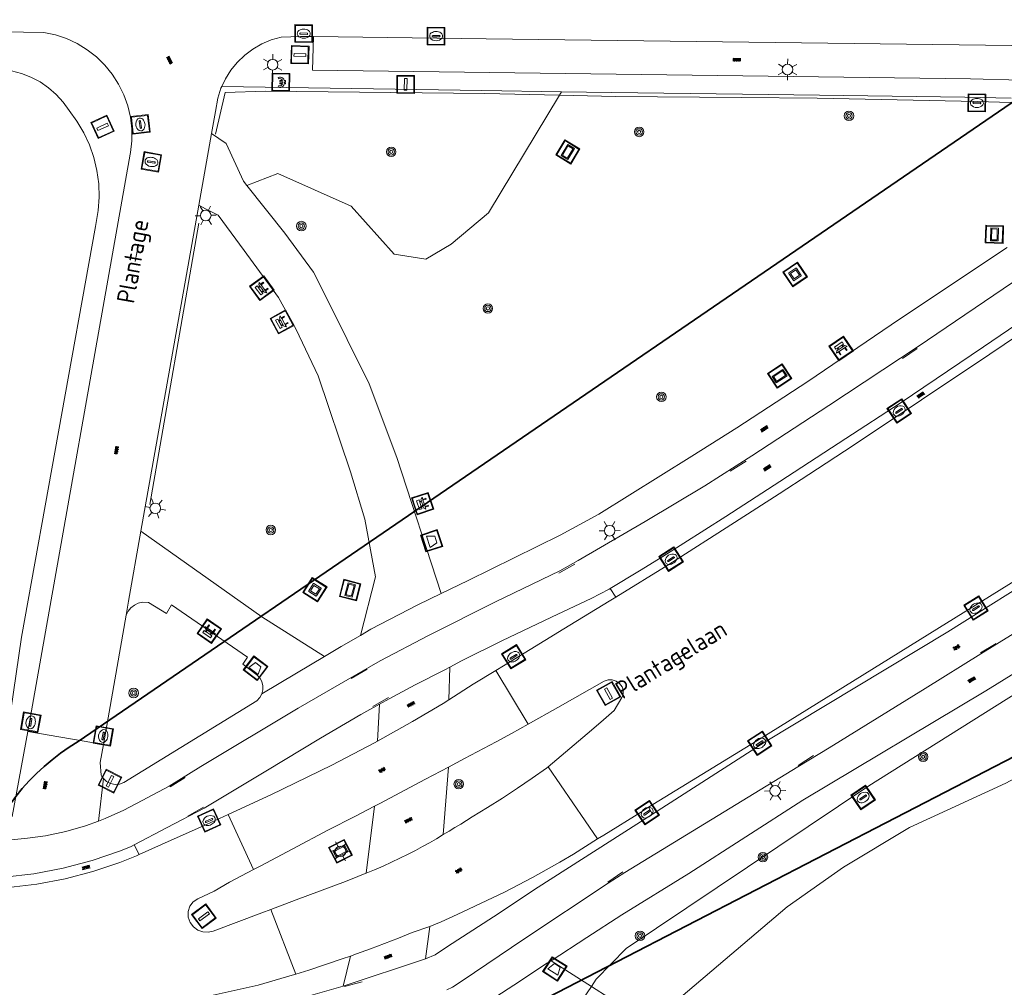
# Model space of a CAD drawing. Header units: metres. Extents: x 94284 to 94615, y 463170 to 463475.
# Tile 7 of 14: x 94439 to 94495, y 463336 to 463391. Entities that reach past the tile are written whole.
import ezdxf
from ezdxf.enums import TextEntityAlignment as Align

# ---------------------------------------------------------------- set-up
doc = ezdxf.new("R2010")
doc.units = ezdxf.units.M
doc.layers.get('0').update_dxf_attribs({"linetype": 'CONTINUOUS'})
for name, color, linetype, lineweight, transparency in [('B-WE-GK-BESCHOEIING-G', 251, 'CONTINUOUS', 13, 0.5), ('B-WE-GR-BEPLANTING_CULTUUR-G', 251, 'CONTINUOUS', 13, 0.5), ('B-WE-GR-BOOM-S', 251, 'CONTINUOUS', 13, 0.5), ('B-WE-IE-MEUBILAIR_WEGMEUBILAIR_AFVALBAK-S', 251, 'CONTINUOUS', 13, 0.5), ('B-WE-IE-MEUBILAIR_WEGMEUBILAIR_BANK-S', 251, 'CONTINUOUS', 13, 0.5), ('B-WE-IE-MEUBILAIR_WEGMEUBILAIR_KUNSTWERK-G', 251, 'CONTINUOUS', 13, 0.5), ('B-WE-IE-TERREINAFSCHEIDING_KUNSTMATIG_HEKWERK-G', 251, 'CONTINUOUS', 13, 0.5), ('B-WE-KL-ET_LS_BETAALAUTOMAAT-S', 251, 'CONTINUOUS', 13, 0.5), ('B-WE-KL-ET_LS_SR_BORD-S', 251, 'CONTINUOUS', 13, 0.6), ('B-WE-KL-OPLAADPAAL-S', 251, 'CONTINUOUS', 13, 0.6), ('B-WE-KL-WATER_BRANDLEIDING_PUT-S', 251, 'CONTINUOUS', 13, 0.6), ('B-WE-KL-WATER_PUT-S', 251, 'CONTINUOUS', 13, 0.6), ('B-WE-OG-TOPOGRAFIE_STRAATNAAM-T18', 251, 'CONTINUOUS', 13, 0.6), ('B-WE-RI-GWA_KOLK_STRAATKOLK-S', 251, 'CONTINUOUS', 13, 0.6), ('B-WE-RI-GWA_RIOOLPUT_INSPECTIEPUT-S', 251, 'CONTINUOUS', 13, 0.6), ('B-WE-RI-HWA_GOOT_LIJNGOOT-G', 251, 'CONTINUOUS', 13, 0.6), ('B-WE-VH-VERHARDING-GV', 251, 'CONTINUOUS', 13, 0.6), ('B-WE-VW-INFORMATIEBORD-S', 251, 'CONTINUOUS', 13, 0.6), ('B-WE-VW-OV_DRAAGCONSTRUCTIE-S', 251, 'CONTINUOUS', 13, 0.6)]:
    doc.layers.add(name, color=color, linetype=linetype, lineweight=lineweight, transparency=transparency)
doc.layers.add('B-WE-KL-ET_LS_OV_LICHTMAST-S', color=190, linetype='CONTINUOUS', lineweight=13)
doc.layers.add('N-OI-KG-GRENS_WERK-G', color=30, linetype='ZZ-WERKGRENS-SO', lineweight=35)
doc.layers.add('S_GBKN_SYMBOOL_GV_GROOT_0', color=7, linetype='CONTINUOUS')
doc.layers.add('S_GBKN_SYMBOOL_OV_GROOT_0', color=7, linetype='CONTINUOUS')
doc.styles.get("Standard").update_dxf_attribs({"font": 'isocp.shx'})
doc.linetypes.add('ZZ-WERKGRENS-SO', pattern='A,2,-3,[137,NLCS.SHX,S=0.05,R=0,X=-0.55,Y=-0.675],-3,2', length=10)

# ---------------------------------------------------------------- blocks, each defined once
blk = doc.blocks.new('Q_AFVALBAK')
for points in [[(-0.5, 0.5), (0.5, 0.5), (0.5, -0.5), (-0.5, -0.5)], [(-0.336, 0.197), (0.331, 0.197), (0.19, -0.251), (-0.196, -0.251)]]:
    blk.add_lwpolyline(points, close=True)
blk.add_lwpolyline([(-0.442, 0.464), (0.438, 0.464, -0.414214), (0.459, 0.442), (0.459, -0.437, -0.414214), (0.438, -0.459), (-0.442, -0.459, -0.414214), (-0.463, -0.437), (-0.463, 0.442), (-0.463, 0.444), (-0.463, 0.446), (-0.463, 0.448), (-0.462, 0.45), (-0.461, 0.451), (-0.46, 0.453), (-0.459, 0.455), (-0.458, 0.456), (-0.457, 0.457), (-0.456, 0.459), (-0.454, 0.46), (-0.453, 0.461), (-0.451, 0.462), (-0.449, 0.462), (-0.447, 0.463), (-0.446, 0.463), (-0.444, 0.464), (-0.442, 0.464)], format="xyb")
blk = doc.blocks.new('Q_STRAATNAAMBORD')
for points in [[(-0.5, 0.5), (0.5, 0.5), (0.5, -0.5), (-0.5, -0.5)], [(-0.369, 0.22), (0.358, 0.22), (0.358, -0.214), (-0.369, -0.214)]]:
    blk.add_lwpolyline(points, close=True)
for points in [[(-0.442, 0.464), (0.438, 0.464, -0.414214), (0.459, 0.442), (0.459, -0.437, -0.414214), (0.438, -0.459), (-0.442, -0.459, -0.414214), (-0.463, -0.437), (-0.463, 0.442), (-0.463, 0.444), (-0.463, 0.446), (-0.463, 0.448), (-0.462, 0.45), (-0.461, 0.451), (-0.46, 0.453), (-0.459, 0.455), (-0.458, 0.456), (-0.457, 0.457), (-0.456, 0.459), (-0.454, 0.46), (-0.453, 0.461), (-0.451, 0.462), (-0.449, 0.462), (-0.447, 0.463), (-0.446, 0.463), (-0.444, 0.464), (-0.442, 0.464)], [(-0.287, 0.16), (0.281, 0.16, -0.414214), (0.303, 0.139), (0.303, -0.134, -0.414214), (0.281, -0.156), (-0.287, -0.156, -0.414214), (-0.308, -0.134), (-0.308, 0.139), (-0.308, 0.14), (-0.308, 0.142), (-0.307, 0.144), (-0.307, 0.146), (-0.306, 0.148), (-0.305, 0.149), (-0.304, 0.151), (-0.303, 0.152), (-0.302, 0.154), (-0.3, 0.155), (-0.299, 0.156), (-0.297, 0.157), (-0.296, 0.158), (-0.294, 0.159), (-0.292, 0.159), (-0.29, 0.16), (-0.288, 0.16), (-0.287, 0.16)]]:
    blk.add_lwpolyline(points, format="xyb")
blk = doc.blocks.new('Q_INFORMATIEBORD')
for points in [[(-0.5, 0.5), (0.5, 0.5), (0.5, -0.5), (-0.5, -0.5)], [(-0.369, 0.22), (0.358, 0.22), (0.358, -0.214), (-0.369, -0.214)]]:
    blk.add_lwpolyline(points, close=True)
for points in [[(-0.442, 0.464), (0.438, 0.464, -0.414214), (0.459, 0.442), (0.459, -0.437, -0.414214), (0.438, -0.459), (-0.442, -0.459, -0.414214), (-0.463, -0.437), (-0.463, 0.442), (-0.463, 0.444), (-0.463, 0.446), (-0.463, 0.448), (-0.462, 0.45), (-0.461, 0.451), (-0.46, 0.453), (-0.459, 0.455), (-0.458, 0.456), (-0.457, 0.457), (-0.456, 0.459), (-0.454, 0.46), (-0.453, 0.461), (-0.451, 0.462), (-0.449, 0.462), (-0.447, 0.463), (-0.446, 0.463), (-0.444, 0.464), (-0.442, 0.464)], [(-0.287, 0.16), (0.281, 0.16, -0.414214), (0.303, 0.139), (0.303, -0.134, -0.414214), (0.281, -0.156), (-0.287, -0.156, -0.414214), (-0.308, -0.134), (-0.308, 0.139), (-0.308, 0.14), (-0.308, 0.142), (-0.307, 0.144), (-0.307, 0.146), (-0.306, 0.148), (-0.305, 0.149), (-0.304, 0.151), (-0.303, 0.152), (-0.302, 0.154), (-0.3, 0.155), (-0.299, 0.156), (-0.297, 0.157), (-0.296, 0.158), (-0.294, 0.159), (-0.292, 0.159), (-0.29, 0.16), (-0.288, 0.16), (-0.287, 0.16)]]:
    blk.add_lwpolyline(points, format="xyb")
blk = doc.blocks.new('Q_OPLAADPAAL')
for points in [[(-0.5, 0.5), (0.5, 0.5), (0.5, -0.5), (-0.5, -0.5)], [(-0.08, 0.333), (0.071, 0.333), (0.071, -0.329), (-0.08, -0.329)]]:
    blk.add_lwpolyline(points, close=True)
blk.add_lwpolyline([(-0.442, 0.464), (0.438, 0.464, -0.414214), (0.459, 0.442), (0.459, -0.437, -0.414214), (0.438, -0.459), (-0.442, -0.459, -0.414214), (-0.463, -0.437), (-0.463, 0.442), (-0.463, 0.444), (-0.463, 0.446), (-0.463, 0.448), (-0.462, 0.45), (-0.461, 0.451), (-0.46, 0.453), (-0.459, 0.455), (-0.458, 0.456), (-0.457, 0.457), (-0.456, 0.459), (-0.454, 0.46), (-0.453, 0.461), (-0.451, 0.462), (-0.449, 0.462), (-0.447, 0.463), (-0.446, 0.463), (-0.444, 0.464), (-0.442, 0.464)], format="xyb")
blk = doc.blocks.new('Q_LICHTMAST')
for points in [[(0, 0.3), (0, 0.6)], [(-0.26, 0.15), (-0.52, 0.3)], [(0.26, 0.15), (0.52, 0.3)], [(-0.26, -0.15), (-0.52, -0.3)], [(0, -0.3), (0, -0.6)], [(0.26, -0.15), (0.52, -0.3)]]:
    blk.add_lwpolyline(points)
blk.add_circle((0, 0), 0.3)
blk = doc.blocks.new('Q_VERKEERSBORDPAAL')
for points in [[(-0.5, 0.5), (0.5, 0.5), (0.5, -0.5), (-0.5, -0.5)], [(-0.08, 0.333), (0.071, 0.333), (0.071, -0.329), (-0.08, -0.329)]]:
    blk.add_lwpolyline(points, close=True)
blk.add_lwpolyline([(-0.442, 0.464), (0.438, 0.464, -0.414214), (0.459, 0.442), (0.459, -0.437, -0.414214), (0.438, -0.459), (-0.442, -0.459, -0.414214), (-0.463, -0.437), (-0.463, 0.442), (-0.463, 0.444), (-0.463, 0.446), (-0.463, 0.448), (-0.462, 0.45), (-0.461, 0.451), (-0.46, 0.453), (-0.459, 0.455), (-0.458, 0.456), (-0.457, 0.457), (-0.456, 0.459), (-0.454, 0.46), (-0.453, 0.461), (-0.451, 0.462), (-0.449, 0.462), (-0.447, 0.463), (-0.446, 0.463), (-0.444, 0.464), (-0.442, 0.464)], format="xyb")
blk = doc.blocks.new('Q_KOLK')
blk.add_lwpolyline([(-0.5, 0.5), (0.5, 0.5), (0.5, -0.5), (-0.5, -0.5)], close=True)
for points in [[(-0.442, 0.464), (0.438, 0.464, -0.414214), (0.459, 0.442), (0.459, -0.437, -0.414214), (0.438, -0.459), (-0.442, -0.459, -0.414214), (-0.463, -0.437), (-0.463, 0.442, -0.414214), (-0.442, 0.464)], [(-0.345, 0.105, 0.380426), (-0.276, -0.18)], [(-0.008, 0.266, 0.240218), (-0.345, 0.105)], [(-0.194, 0.045, 0.853344), (-0.194, -0.032)], [(0.331, 0.111, 0.240191), (-0.008, 0.266)], [(0.185, -0.032, 0.849746), (0.185, 0.045)], [(0.267, -0.176, 0.380426), (0.331, 0.111)], [(-0.276, -0.18, 0.148452), (0.012, -0.257)], [(0.012, -0.257, 0.131742), (0.267, -0.176)]]:
    blk.add_lwpolyline(points, format="xyb")
for points in [[(-0.194, 0.045), (0.185, 0.045)], [(0.185, -0.032), (-0.194, -0.032)]]:
    blk.add_lwpolyline(points)
blk = doc.blocks.new('Q_INSPECTIE_OF_RIOOLPUT')
blk.add_lwpolyline([(-0.5, 0.5), (0.5, 0.5), (0.5, -0.5), (-0.5, -0.5)], close=True)
for points in [[(-0.442, 0.464), (0.438, 0.464, -0.414214), (0.459, 0.442), (0.459, -0.437, -0.414214), (0.438, -0.459), (-0.442, -0.459, -0.414214), (-0.463, -0.437), (-0.463, 0.442), (-0.463, 0.444), (-0.463, 0.446), (-0.463, 0.448), (-0.462, 0.45), (-0.461, 0.451), (-0.46, 0.453), (-0.459, 0.455), (-0.458, 0.456), (-0.457, 0.457), (-0.456, 0.459), (-0.454, 0.46), (-0.453, 0.461), (-0.451, 0.462), (-0.449, 0.462), (-0.447, 0.463), (-0.446, 0.463), (-0.444, 0.464), (-0.442, 0.464)], [(-0.345, 0.105, 0.380426), (-0.276, -0.18)], [(-0.008, 0.266, 0.240218), (-0.345, 0.105)], [(-0.194, 0.045, 0.853344), (-0.194, -0.032)], [(0.331, 0.111, 0.240191), (-0.008, 0.266)], [(0.185, -0.032, 0.849746), (0.185, 0.045)], [(0.267, -0.176, 0.380426), (0.331, 0.111)], [(-0.276, -0.18, 0.148452), (0.012, -0.257)], [(0.012, -0.257, 0.131742), (0.267, -0.176)]]:
    blk.add_lwpolyline(points, format="xyb")
for points in [[(-0.194, 0.045), (0.185, 0.045)], [(0.185, -0.032), (-0.194, -0.032)]]:
    blk.add_lwpolyline(points)
blk = doc.blocks.new('Q_WATERLEIDINGPUT')
blk.add_lwpolyline([(-0.5, 0.5), (0.5, 0.5), (0.5, -0.5), (-0.5, -0.5)], close=True)
for points in [[(-0.442, 0.464), (0.438, 0.464, -0.414214), (0.459, 0.442), (0.459, -0.437, -0.414214), (0.438, -0.459), (-0.442, -0.459, -0.414214), (-0.463, -0.437), (-0.463, 0.442), (-0.463, 0.444), (-0.463, 0.446), (-0.463, 0.448), (-0.462, 0.45), (-0.461, 0.451), (-0.46, 0.453), (-0.459, 0.455), (-0.458, 0.456), (-0.457, 0.457), (-0.456, 0.459), (-0.454, 0.46), (-0.453, 0.461), (-0.451, 0.462), (-0.449, 0.462), (-0.447, 0.463), (-0.446, 0.463), (-0.444, 0.464), (-0.442, 0.464)], [(-0.345, 0.105, 0.380426), (-0.276, -0.18)], [(-0.008, 0.266, 0.240218), (-0.345, 0.105)], [(-0.194, 0.045, 0.853344), (-0.194, -0.032)], [(0.331, 0.111, 0.240191), (-0.008, 0.266)], [(0.185, -0.032, 0.849746), (0.185, 0.045)], [(0.267, -0.176, 0.380426), (0.331, 0.111)], [(-0.276, -0.18, 0.148452), (0.012, -0.257)], [(0.012, -0.257, 0.131742), (0.267, -0.176)]]:
    blk.add_lwpolyline(points, format="xyb")
for points in [[(-0.194, 0.045), (0.185, 0.045)], [(0.185, -0.032), (-0.194, -0.032)]]:
    blk.add_lwpolyline(points)
blk = doc.blocks.new('Q_BRANDKRAAN')
blk.add_lwpolyline([(-0.5, 0.5), (0.5, 0.5), (0.5, -0.5), (-0.5, -0.5)], close=True)
for points in [[(-0.442, 0.464), (0.438, 0.464, -0.414214), (0.459, 0.442), (0.459, -0.437, -0.414214), (0.438, -0.459), (-0.442, -0.459, -0.414214), (-0.463, -0.437), (-0.463, 0.442), (-0.463, 0.444), (-0.463, 0.446), (-0.463, 0.448), (-0.462, 0.45), (-0.461, 0.451), (-0.46, 0.453), (-0.459, 0.455), (-0.458, 0.456), (-0.457, 0.457), (-0.456, 0.459), (-0.454, 0.46), (-0.453, 0.461), (-0.451, 0.462), (-0.449, 0.462), (-0.447, 0.463), (-0.446, 0.463), (-0.444, 0.464), (-0.442, 0.464)], [(-0.345, 0.105, 0.380426), (-0.276, -0.18)], [(-0.008, 0.266, 0.240218), (-0.345, 0.105)], [(-0.194, 0.045, 0.853344), (-0.194, -0.032)], [(0.331, 0.111, 0.240191), (-0.008, 0.266)], [(0.185, -0.032, 0.849746), (0.185, 0.045)], [(0.267, -0.176, 0.380426), (0.331, 0.111)], [(-0.276, -0.18, 0.148452), (0.012, -0.257)], [(0.012, -0.257, 0.131742), (0.267, -0.176)]]:
    blk.add_lwpolyline(points, format="xyb")
for points in [[(-0.194, 0.045), (0.185, 0.045)], [(0.185, -0.032), (-0.194, -0.032)]]:
    blk.add_lwpolyline(points)
blk = doc.blocks.new('Q_BANK')
blk.add_lwpolyline([(-0.5, 0.5), (0.5, 0.5), (0.5, -0.5), (-0.5, -0.5)], close=True)
blk.add_lwpolyline([(-0.442, 0.464), (0.438, 0.464, -0.414214), (0.459, 0.442), (0.459, -0.437, -0.414214), (0.438, -0.459), (-0.442, -0.459, -0.414214), (-0.463, -0.437), (-0.463, 0.442), (-0.463, 0.444), (-0.463, 0.446), (-0.463, 0.448), (-0.462, 0.45), (-0.461, 0.451), (-0.46, 0.453), (-0.459, 0.455), (-0.458, 0.456), (-0.457, 0.457), (-0.456, 0.459), (-0.454, 0.46), (-0.453, 0.461), (-0.451, 0.462), (-0.449, 0.462), (-0.447, 0.463), (-0.446, 0.463), (-0.444, 0.464), (-0.442, 0.464)], format="xyb")
for points in [[(-0.267, 0.022), (-0.366, -0.078)], [(-0.18, 0.132), (-0.267, 0.132), (-0.267, 0.276)], [(-0.267, 0.276), (0.258, 0.276), (0.258, 0.132), (0.173, 0.132)], [(-0.18, 0.022), (-0.267, 0.022)], [(-0.267, 0.022), (-0.18, 0.022)], [(-0.18, 0.022), (-0.18, 0.132)], [(-0.18, 0.132), (-0.144, 0.132)], [(-0.144, 0.132), (-0.144, 0.022)], [(0.131, 0.132), (-0.144, 0.132)], [(0.131, 0.022), (-0.144, 0.022)], [(-0.144, 0.022), (0.131, 0.022)], [(0.131, 0.022), (-0.144, 0.022)], [(-0.144, 0.022), (0.131, 0.022)], [(-0.144, 0.022), (0.131, 0.022)], [(0.131, 0.022), (0.131, 0.132)], [(0.131, 0.132), (0.173, 0.132)], [(0.173, 0.132), (0.173, 0.022)], [(0.173, 0.022), (0.255, 0.022)], [(0.173, 0.022), (0.255, 0.022)], [(0.255, 0.022), (0.357, -0.078)], [(-0.236, -0.078), (-0.366, -0.078)], [(-0.192, -0.078), (-0.192, -0.27), (-0.236, -0.27), (-0.236, -0.078)], [(-0.236, -0.078), (-0.192, -0.078)], [(0.183, -0.078), (-0.192, -0.078)], [(0.226, -0.078), (0.226, -0.268), (0.183, -0.268), (0.183, -0.078)], [(0.183, -0.078), (0.226, -0.078)], [(0.357, -0.078), (0.226, -0.078)]]:
    blk.add_lwpolyline(points)
blk = doc.blocks.new('Q_KUNSTOBJECT')
for points in [[(-0.5, 0.5), (0.5, 0.5), (0.5, -0.5), (-0.5, -0.5)], [(-0.184, 0.184), (0.177, 0.184), (0.177, -0.178), (-0.184, -0.178)]]:
    blk.add_lwpolyline(points, close=True)
for points in [[(-0.442, 0.464), (0.438, 0.464, -0.414214), (0.459, 0.442), (0.459, -0.437, -0.414214), (0.438, -0.459), (-0.442, -0.459, -0.414214), (-0.463, -0.437), (-0.463, 0.442), (-0.463, 0.444), (-0.463, 0.446), (-0.463, 0.448), (-0.462, 0.45), (-0.461, 0.451), (-0.46, 0.453), (-0.459, 0.455), (-0.458, 0.456), (-0.457, 0.457), (-0.456, 0.459), (-0.454, 0.46), (-0.453, 0.461), (-0.451, 0.462), (-0.449, 0.462), (-0.447, 0.463), (-0.446, 0.463), (-0.444, 0.464), (-0.442, 0.464)], [(-0.245, 0.267), (0.236, 0.267, -0.414214), (0.257, 0.245), (0.257, -0.239, -0.414214), (0.236, -0.261), (-0.245, -0.261, -0.414214), (-0.266, -0.239), (-0.266, 0.245, -0.414214), (-0.245, 0.267)]]:
    blk.add_lwpolyline(points, format="xyb")
blk = doc.blocks.new('Q_BETAALAUTOMAAT')
blk.add_lwpolyline([(-0.5, 0.5), (0.5, 0.5), (0.5, -0.5), (-0.5, -0.5)], close=True)
for points in [[(-0.442, 0.464), (0.438, 0.464, -0.414214), (0.459, 0.442), (0.459, -0.437, -0.414214), (0.438, -0.459), (-0.442, -0.459, -0.414214), (-0.463, -0.437), (-0.463, 0.442), (-0.463, 0.444), (-0.463, 0.446), (-0.463, 0.448), (-0.462, 0.45), (-0.461, 0.451), (-0.46, 0.453), (-0.459, 0.455), (-0.458, 0.456), (-0.457, 0.457), (-0.456, 0.459), (-0.454, 0.46), (-0.453, 0.461), (-0.451, 0.462), (-0.449, 0.462), (-0.447, 0.463), (-0.446, 0.463), (-0.444, 0.464), (-0.442, 0.464)], [(-0.203, 0.032, 0.050902), (-0.201, -0.03)], [(-0.002, 0.295, 0.299915), (-0.19, 0.099)], [(-0.112, 0.032, 0.069027), (-0.112, -0.03)], [(0.002, 0.2, 0.158079), (-0.093, 0.099)], [(0.146, 0.286, 0.138529), (-0.002, 0.295)], [(0.137, 0.201, 0.200552), (0.002, 0.2)], [(-0.185, -0.097, 0.345501), (0.016, -0.284)], [(-0.091, -0.097, 0.158478), (0.007, -0.196)], [(0.007, -0.196, 0.260272), (0.133, -0.183)], [(0.016, -0.284, 0.17253), (0.151, -0.265)]]:
    blk.add_lwpolyline(points, format="xyb")
for points in [[(-0.203, 0.032), (-0.268, 0.032), (-0.268, 0.099)], [(-0.268, 0.099), (-0.19, 0.099)], [(0.057, 0.032), (-0.112, 0.032)], [(-0.093, 0.099), (0.057, 0.099)], [(0.057, 0.099), (0.057, 0.032)], [(0.146, 0.286), (0.137, 0.201)], [(-0.185, -0.097), (-0.268, -0.097), (-0.268, -0.03)], [(-0.268, -0.03), (-0.201, -0.03)], [(-0.112, -0.03), (0.057, -0.03)], [(0.057, -0.097), (-0.091, -0.097)], [(0.057, -0.03), (0.057, -0.097)], [(0.133, -0.183), (0.151, -0.265)]]:
    blk.add_lwpolyline(points)
blk = doc.blocks.new('Q_BOOM')
for radius in [0.27, 0.18, 0.09]:
    blk.add_circle((0, 0), radius)
blk = doc.blocks.new('S_GBKN_SYMBOOL_OV_GROOT')
for points in [[(-0.21875, 0.0625), (0.21875, 0.0625)], [(-0.21875, 0), (0.21875, 0)], [(-0.1875, 0.0625), (-0.1875, 0)], [(-0.125, 0.09375), (-0.125, 0.0625)], [(-0.125, 0), (-0.125, -0.0625)], [(-0.0625, 0.0625), (-0.0625, 0)], [(0, 0.09375), (0, 0.0625)], [(0, 0), (0, -0.0625)], [(0.0625, 0.0625), (0.0625, 0)], [(0.125, 0.09375), (0.125, 0.0625)], [(0.125, 0), (0.125, -0.0625)], [(0.1875, 0.0625), (0.1875, 0)], [(-0.21875, -0.0625), (0.21875, -0.0625)], [(-0.1875, -0.0625), (-0.1875, -0.09375)], [(-0.0625, -0.0625), (-0.0625, -0.09375)], [(0.0625, -0.0625), (0.0625, -0.09375)], [(0.1875, -0.0625), (0.1875, -0.09375)]]:
    blk.add_lwpolyline(points)
blk = doc.blocks.new('S_GBKN_SYMBOOL_GV_GROOT')
for points in [[(-0.1875, 0.03125), (-0.09375, 0.09375)], [(-0.1875, -0.0625), (0.0625, 0.09375)], [(-0.1875, 0.09375), (0.125, -0.09375)], [(-0.1875, 0), (-0.03125, -0.09375)], [(-0.125, -0.09375), (0.1875, 0.09375)], [(-0.0625, 0.09375), (0.1875, -0.0625)], [(0.03125, -0.09375), (0.1875, 0)], [(0.09375, 0.09375), (0.1875, 0.03125)]]:
    blk.add_lwpolyline(points)

msp = doc.modelspace()

# ---------------------------------------------------------------- linework, layer by layer
at = {"layer": 'B-WE-GK-BESCHOEIING-G'}
msp.add_lwpolyline([(94474.88, 463333.87), (94482.64, 463340.47), (94485.83, 463342.72), (94489.55, 463344.96), (94495.01, 463347.46), (94500, 463350.14)], dxfattribs=at)
at = {"layer": 'B-WE-GR-BEPLANTING_CULTUUR-G'}
for p, q in [((94469.772, 463386.371), (94469.889, 463386.565)), ((94469.289, 463337.429), (94471.57, 463335.977)), ((94471.57, 463335.977), (94474.88, 463333.87))]:
    msp.add_line(p, q, dxfattribs=at)
for points in [[(94452.099, 463381.259), (94453.837, 463381.95), (94457.981, 463380.092), (94460.414, 463377.379), (94462.215, 463377.103), (94463.636, 463377.939), (94465.748, 463379.719), (94469.772, 463386.371)], [(94552.435, 463379.78), (94547.293, 463379.143), (94544.887, 463378.681), (94543.142, 463378.24), (94541.598, 463377.759), (94534.679, 463374.871), (94529.825, 463372.966), (94526.687, 463371.491), (94524.579, 463370.317), (94510.191, 463361.738), (94487.256, 463347.323), (94473.545, 463338.117), (94471.842, 463336.379), (94471.57, 463335.977)], [(94471.57, 463335.977), (94470.641, 463334.596)]]:
    msp.add_lwpolyline(points, dxfattribs=at)
at = {"layer": 'B-WE-IE-TERREINAFSCHEIDING_KUNSTMATIG_HEKWERK-G'}
msp.add_line((94449.373, 463379.123), (94446.612, 463363.221), dxfattribs=at)
for points in [[(94469.772, 463386.371), (94465.546, 463386.473), (94453.155, 463386.604), (94450.86, 463386.53), (94450.316, 463384.161)], [(94484.338, 463386.197), (94480.064, 463386.24), (94472.932, 463386.295), (94469.772, 463386.371)], [(94495.295, 463385.948), (94493.382, 463386.018), (94484.338, 463386.197)]]:
    msp.add_lwpolyline(points, dxfattribs=at)
at = {"layer": 'B-WE-OG-TOPOGRAFIE_STRAATNAAM-T18'}
for p, q in [((94445.783, 463376.96), (94445.957, 463377.945)), ((94476.155, 463354.339), (94477.006, 463354.864))]:
    msp.add_line(p, q, dxfattribs=at)
at = {"layer": 'B-WE-RI-HWA_GOOT_LIJNGOOT-G'}
for p, q in [((94489.155, 463371.483), (94489.998, 463372.044)), ((94479.424, 463365.118), (94480.314, 463365.677)), ((94470.627, 463359.851), (94469.736, 463359.35)), ((94493.575, 463354.843), (94494.455, 463355.374)), ((94457.995, 463353.394), (94458.896, 463353.915)), ((94459.206, 463351.806), (94460.107, 463352.307)), ((94483.262, 463348.474), (94484.139, 463349.023)), ((94448.613, 463347.792), (94447.748, 463347.252)), ((94448.753, 463345.61), (94449.637, 463346.12)), ((94472.502, 463341.874), (94473.341, 463342.445)), ((94457.616, 463335.976), (94458.604, 463336.232))]:
    msp.add_line(p, q, dxfattribs=at)
at = {"layer": 'B-WE-VH-VERHARDING-GV'}
for p, q in [((94449.75, 463382.276), (94450.09, 463384.196)), ((94445.491, 463383.031), (94439.7, 463350.395)), ((94449.371, 463380.141), (94449.75, 463382.276)), ((94449.371, 463380.141), (94446.102, 463361.71)), ((94472.95, 463357.991), (94472.63, 463358.474)), ((94445.271, 463356.972), (94443.979, 463349.646)), ((94463.51, 463352.172), (94463.561, 463354.029)), ((94466.174, 463353.838), (94467.994, 463350.812)), ((94459.6, 463351.939), (94459.482, 463349.842)), ((94439.7, 463350.395), (94443.979, 463349.646)), ((94463.199, 463344.556), (94463.486, 463348.381)), ((94469.119, 463348.389), (94471.921, 463344.311)), ((94443.977, 463347.732), (94443.695, 463345.327)), ((94459.3, 463346.158), (94458.832, 463342.371)), ((94452.46, 463342.58), (94451.032, 463345.702)), ((94475.025, 463345.714), (94474.804, 463346.109)), ((94446.01, 463343.425), (94445.713, 463343.973)), ((94454.864, 463336.67), (94453.442, 463340.328)), ((94462.201, 463337.526), (94462.439, 463339.355)), ((94457.943, 463337.687), (94457.535, 463335.984)), ((94457.535, 463335.984), (94462.201, 463337.526))]:
    msp.add_line(p, q, dxfattribs=at)
for points in [[(94433.69, 463390.026), (94440.62, 463389.922), (94441.269, 463389.782), (94441.899, 463389.57), (94442.501, 463389.288), (94443.067, 463388.94), (94443.59, 463388.531), (94444.063, 463388.065), (94444.481, 463387.549), (94444.839, 463386.989), (94445.13, 463386.392), (94445.353, 463385.766), (94445.504, 463385.119), (94445.581, 463384.459), (94445.582, 463383.795), (94445.509, 463383.135), (94445.491, 463383.031)], [(94450.671, 463386.851), (94450.876, 463387.285), (94451.185, 463387.776), (94451.552, 463388.226), (94451.971, 463388.629), (94452.436, 463388.977), (94452.94, 463389.266), (94453.475, 463389.491), (94454.034, 463389.65), (94455.124, 463389.694), (94455.866, 463389.684)], [(94503.795, 463389.026), (94503.721, 463387.054), (94498.773, 463387.15), (94493.005, 463387.287), (94455.804, 463387.788), (94455.866, 463389.684)], [(94455.866, 463389.684), (94465.618, 463389.557), (94499.796, 463389.116), (94503.392, 463389.039), (94503.795, 463389.026)], [(94437.543, 463345.13), (94438.603, 463350.549), (94439.343, 463355.72), (94443.528, 463378.944), (94443.692, 463379.852), (94443.742, 463380.607), (94443.717, 463381.363), (94443.616, 463382.112), (94443.44, 463382.848), (94443.191, 463383.562), (94442.872, 463384.248), (94442.486, 463384.899), (94442.037, 463385.507), (94441.698, 463385.977), (94441.308, 463386.405), (94440.872, 463386.786), (94440.396, 463387.115), (94439.885, 463387.388), (94439.347, 463387.601), (94438.788, 463387.752), (94438.215, 463387.838)], [(94450.671, 463386.851), (94450.628, 463386.759), (94450.447, 463386.207), (94450.312, 463385.447), (94450.09, 463384.196)], [(94469.889, 463386.565), (94465.373, 463386.632), (94450.671, 463386.851)], [(94495.302, 463386.205), (94492.69, 463386.262), (94484.465, 463386.373), (94480.112, 463386.42), (94472.709, 463386.523), (94469.889, 463386.565)], [(94450.09, 463384.196), (94450.915, 463383.641), (94451.905, 463381.503), (94452.099, 463381.259)], [(94452.099, 463381.259), (94454.244, 463378.559), (94455.862, 463376.366), (94456.522, 463375.067), (94459.013, 463370.048), (94460.564, 463365.875), (94463.08, 463358.189)], [(94472.63, 463358.474), (94474.293, 463359.481), (94475.606, 463360.277), (94479.168, 463362.544), (94482.232, 463364.529), (94485.956, 463366.962), (94489.027, 463368.959), (94493.735, 463372.132), (94497.05, 463374.375), (94499.806, 463376.252), (94502.836, 463378.294), (94504.163, 463379.172), (94504.797, 463379.808), (94505.745, 463380.717), (94505.881, 463380.86)], [(94458.508, 463355.823), (94459.364, 463359.137), (94458.764, 463362.396), (94457.96, 463365.069), (94456.132, 463370.498), (94454.887, 463373.124), (94453.889, 463374.92), (94451.937, 463377.592), (94450.468, 463379.578), (94449.761, 463379.948), (94449.371, 463380.141)], [(94506.476, 463380.025), (94505.424, 463379.327), (94502.092, 463377.117), (94497.408, 463373.955), (94494.106, 463371.717), (94486.369, 463366.561), (94483.864, 463364.925), (94482.193, 463363.833), (94479.667, 463362.213), (94475.957, 463359.835), (94472.95, 463357.991)], [(94474.804, 463346.109), (94481.164, 463350.011), (94491.645, 463356.511), (94497.207, 463359.97), (94505.346, 463364.997), (94510.224, 463368.006), (94518.056, 463372.774), (94521.539, 463374.834), (94523.232, 463375.815), (94524.951, 463376.819), (94526.466, 463377.658), (94527.586, 463378.295), (94529.438, 463379.307), (94530.296, 463379.774), (94530.345, 463379.79), (94530.42, 463379.803)], [(94530.986, 463379.552), (94531.092, 463379.383), (94531.124, 463379.186), (94531.078, 463378.991), (94530.96, 463378.83), (94530.789, 463378.726), (94529.93, 463378.363), (94527.828, 463377.424), (94525.866, 463376.518), (94524.974, 463376.078), (94522.297, 463374.69), (94520.091, 463373.441), (94518.484, 463372.496), (94510.504, 463367.653), (94505.584, 463364.626), (94497.547, 463359.678), (94491.728, 463356.017), (94481.393, 463349.81), (94475.025, 463345.714)], [(94463.08, 463358.189), (94464.599, 463358.926), (94469.806, 463361.5), (94471.991, 463362.674), (94477.251, 463365.953), (94479.789, 463367.564), (94483.804, 463370.181), (94488.998, 463373.697), (94495.075, 463377.761)], [(94443.695, 463345.327), (94444.072, 463345.465), (94445.138, 463345.943), (94446.167, 463346.493), (94447.705, 463347.296), (94449.483, 463348.403), (94455, 463351.713), (94459.626, 463354.383), (94462.371, 463355.825), (94466.147, 463357.713), (94469.795, 463359.465), (94470.827, 463360.049), (94474.605, 463362.268), (94477.986, 463364.277), (94480.64, 463365.975), (94485.005, 463368.83), (94490.044, 463372.161), (94495.917, 463376.129)], [(94534.788, 463375.729), (94534.391, 463375.514), (94532.974, 463374.943), (94528.069, 463373.028), (94526.569, 463372.423), (94525.365, 463371.947), (94524.532, 463371.468), (94522.662, 463370.369), (94520.473, 463369.038), (94514.855, 463365.668), (94511.465, 463363.575), (94508.18, 463361.529), (94493.867, 463352.683), (94483.524, 463346.509), (94477.076, 463342.361), (94473.302, 463340.025), (94471.314, 463338.744), (94469.289, 463337.429)], [(94445.271, 463356.972), (94445.402, 463357.76), (94446.102, 463361.71)], [(94446.102, 463361.71), (94452.938, 463356.864), (94456.479, 463354.627)], [(94463.561, 463354.029), (94464.237, 463354.39), (94466.541, 463355.533), (94469.67, 463357.03), (94471.559, 463357.901), (94472.575, 463358.441), (94472.63, 463358.474)], [(94463.08, 463358.189), (94461.752, 463357.544), (94459.105, 463356.173), (94458.508, 463355.823)], [(94499.012, 463358.143), (94493.589, 463354.785), (94490.452, 463352.819), (94485.017, 463349.475), (94483.254, 463348.386), (94473.471, 463342.422), (94472.529, 463341.804), (94467.743, 463338.645), (94464.257, 463336.292), (94463.72, 463335.934), (94463.396, 463335.783)], [(94472.95, 463357.991), (94472.579, 463357.763), (94470.022, 463356.193), (94467.033, 463354.36), (94466.174, 463353.838)], [(94446.189, 463357.696), (94445.951, 463357.638), (94445.731, 463357.53), (94445.539, 463357.379), (94445.383, 463357.19), (94445.271, 463356.972)], [(94452.937, 463352.511), (94452.996, 463352.741), (94452.996, 463352.979), (94452.937, 463353.209), (94452.822, 463353.417), (94452.66, 463353.59), (94451.87, 463354.19), (94452.12, 463354.59), (94447.83, 463357.56), (94447.54, 463357.06), (94446.53, 463357.69), (94446.189, 463357.696)], [(94456.479, 463354.627), (94457.431, 463355.191), (94458.508, 463355.823)], [(94456.479, 463354.627), (94454.89, 463353.687), (94452.937, 463352.511)], [(94463.561, 463354.029), (94463.282, 463353.88), (94461.608, 463353.035), (94460.131, 463352.237), (94459.6, 463351.939)], [(94466.174, 463353.838), (94464.892, 463353.059), (94463.51, 463352.172)], [(94467.994, 463350.812), (94469.676, 463351.755), (94472.295, 463353.227), (94472.517, 463353.306), (94472.751, 463353.312), (94472.976, 463353.243), (94473.168, 463353.107), (94473.306, 463352.918), (94473.347, 463352.8), (94473.366, 463352.678), (94473.365, 463352.554), (94473.343, 463352.432), (94473.3, 463352.315), (94472.852, 463351.584), (94472.106, 463350.912), (94471.335, 463350.251), (94469.119, 463348.389)], [(94443.977, 463347.732), (94444.164, 463347.56), (94444.39, 463347.445), (94444.638, 463347.395), (94444.891, 463347.416), (94445.129, 463347.504), (94452.66, 463352.13), (94452.822, 463352.303), (94452.937, 463352.511)], [(94445.713, 463343.973), (94447.592, 463344.962), (94449.671, 463346.059), (94453.164, 463348.146), (94456.26, 463350.005), (94458.539, 463351.344), (94459.6, 463351.939)], [(94459.482, 463349.842), (94461.46, 463350.951), (94463.19, 463351.966), (94463.51, 463352.172)], [(94463.486, 463348.381), (94464.398, 463348.871), (94466.182, 463349.811), (94467.048, 463350.282), (94467.994, 463350.812)], [(94437.543, 463345.13), (94438.591, 463344.916), (94438.703, 463345.645), (94438.828, 463345.592), (94439.7, 463350.395)], [(94443.979, 463349.646), (94443.8, 463348.63), (94443.856, 463347.923), (94443.876, 463347.882), (94443.899, 463347.843), (94443.923, 463347.804), (94443.949, 463347.767), (94443.977, 463347.732)], [(94459.482, 463349.842), (94459.306, 463349.743), (94456.888, 463348.488), (94453.448, 463346.807), (94451.032, 463345.702)], [(94463.486, 463348.381), (94462.199, 463347.689), (94459.603, 463346.312), (94459.3, 463346.158)], [(94469.119, 463348.389), (94469.039, 463348.321), (94468.218, 463347.742), (94467.386, 463347.178), (94466.545, 463346.627), (94465.695, 463346.091), (94464.835, 463345.569), (94464.511, 463345.361), (94464.186, 463345.156), (94463.859, 463344.953), (94463.53, 463344.753), (94463.199, 463344.556)], [(94452.46, 463342.58), (94452.877, 463342.798), (94454.657, 463343.735), (94456.712, 463344.828), (94458.19, 463345.591), (94459.3, 463346.158)], [(94451.032, 463345.702), (94449.801, 463345.139), (94447.975, 463344.313), (94446.01, 463343.425)], [(94475.025, 463345.714), (94468.564, 463341.588), (94466.031, 463339.917), (94463.429, 463338.224), (94462.748, 463337.756), (94462.201, 463337.526)], [(94471.921, 463344.311), (94472.267, 463344.528), (94474.401, 463345.838), (94474.804, 463346.109)], [(94443.695, 463345.327), (94442.976, 463345.063), (94441.855, 463344.738), (94440.714, 463344.491), (94439.684, 463344.358), (94438.791, 463344.269), (94437.89, 463344.327), (94437.404, 463344.367)], [(94458.832, 463342.371), (94459.316, 463342.574), (94459.796, 463342.783), (94460.274, 463342.998), (94460.749, 463343.219), (94461.22, 463343.447), (94461.62, 463343.661), (94462.018, 463343.88), (94462.414, 463344.101), (94462.808, 463344.327), (94463.199, 463344.556)], [(94435.002, 463342.06), (94436.671, 463342.084), (94438.362, 463342.152), (94440.043, 463342.344), (94441.706, 463342.659), (94443.341, 463343.095), (94444.94, 463343.649), (94445.553, 463343.888), (94445.713, 463343.973)], [(94462.439, 463339.355), (94463.072, 463339.63), (94463.984, 463340.035), (94466.655, 463341.302), (94467.448, 463341.714), (94468.236, 463342.136), (94469.018, 463342.567), (94469.795, 463343.009), (94470.566, 463343.46), (94471.921, 463344.311)], [(94446.01, 463343.425), (94445.844, 463343.35), (94444.915, 463342.981), (94443.379, 463342.472), (94441.813, 463342.065), (94440.224, 463341.764), (94438.618, 463341.568), (94437.002, 463341.479), (94435.317, 463341.45)], [(94453.442, 463340.328), (94452.943, 463340.142), (94450.195, 463339.103), (94449.899, 463339.037), (94449.597, 463339.058), (94449.313, 463339.163), (94449.07, 463339.345), (94448.889, 463339.588), (94448.776, 463339.885), (94448.769, 463340.203), (94448.867, 463340.505), (94449.061, 463340.757), (94449.328, 463340.931), (94450.24, 463341.369), (94451.112, 463341.876), (94452.46, 463342.58)], [(94458.832, 463342.371), (94458.601, 463342.277), (94458.37, 463342.184), (94458.137, 463342.093), (94457.904, 463342.003), (94457.671, 463341.914), (94454.881, 463340.862), (94453.442, 463340.328)], [(94462.439, 463339.355), (94461.442, 463339.026), (94460.658, 463338.709), (94459.871, 463338.4), (94459.081, 463338.1), (94458.287, 463337.809), (94457.943, 463337.687)], [(94454.864, 463336.67), (94455.599, 463336.898), (94456.547, 463337.206), (94457.49, 463337.527), (94457.943, 463337.687)], [(94469.289, 463337.429), (94469.098, 463337.306), (94467.194, 463336.044), (94464.071, 463334.03), (94460.937, 463331.983)], [(94447.361, 463335.031), (94450.019, 463335.44), (94452.732, 463336.051), (94453.691, 463336.321), (94454.647, 463336.603), (94454.864, 463336.67)], [(94457.535, 463335.984), (94454.629, 463335.157), (94453.837, 463334.958), (94452.76, 463334.673), (94451.668, 463334.451), (94450.565, 463334.293), (94449.456, 463334.199), (94448.342, 463334.17), (94447.5, 463334.113), (94447.361, 463335.031)]]:
    msp.add_lwpolyline(points, dxfattribs=at)
at = {"layer": 'N-OI-KG-GRENS_WERK-G', "flags": 128}
msp.add_lwpolyline([(94453.307, 463327.189, -0.9132), (94442.56, 463349.821), (94507.186, 463394.064), (94545.224, 463393.835), (94555.728, 463380.106), (94453.307, 463327.189)], format="xyb", dxfattribs=at)

# ---------------------------------------------------------------- block references
at = {"layer": 'B-WE-GR-BOOM-S'}
for p, rotation in [((94486.136, 463385.202), 179.2268151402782), ((94474.273, 463384.292), 179.2028793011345), ((94460.254, 463383.165), 179.1465890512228), ((94455.171, 463378.967), 126.4199840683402), ((94465.72, 463374.31), 30.46906897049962), ((94475.53, 463369.31), 32.40541071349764), ((94453.445, 463361.784), 144.6673976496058), ((94445.69, 463352.566), 79.9982665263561), ((94490.33, 463348.956), 32.14999278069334), ((94464.073, 463347.413), 85.70898473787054), ((94481.27, 463343.285), 33.87866324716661), ((94474.323, 463338.834), 33.87866324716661)]:
    msp.add_blockref('Q_BOOM', p, dxfattribs=dict(at, rotation=rotation))
at = {"layer": 'B-WE-IE-MEUBILAIR_WEGMEUBILAIR_AFVALBAK-S'}
for p, rotation in [((94462.539, 463361.174), 108.1257777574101), ((94452.583, 463353.967), 142.783559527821), ((94469.503, 463336.966), 147.5206818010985)]:
    msp.add_blockref('Q_AFVALBAK', p, dxfattribs=dict(at, rotation=rotation))
at = {"layer": 'B-WE-IE-MEUBILAIR_WEGMEUBILAIR_BANK-S'}
for p, rotation in [((94452.939, 463375.452), 126.1495824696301), ((94454.081, 463373.548), 119.0600211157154), ((94485.692, 463372.046), 34.09544347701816), ((94462.032, 463363.277), 108.1257777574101), ((94449.97, 463356.063), 145.3048464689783)]:
    msp.add_blockref('Q_BANK', p, dxfattribs=dict(at, rotation=rotation))
at = {"layer": 'B-WE-IE-MEUBILAIR_WEGMEUBILAIR_KUNSTWERK-G'}
for p, rotation in [((94483.089, 463376.235), 34.09544347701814), ((94455.939, 463358.407), 147.7176596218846)]:
    msp.add_blockref('Q_KUNSTOBJECT', p, dxfattribs=dict(at, rotation=rotation))
at = {"layer": 'B-WE-KL-ET_LS_BETAALAUTOMAAT-S', "rotation": 179.1465890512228}
msp.add_blockref('Q_BETAALAUTOMAAT', (94454.015, 463387.105), dxfattribs=at)
at = {"layer": 'B-WE-KL-ET_LS_OV_LICHTMAST-S'}
for p, rotation in [((94453.55, 463388.093), 179.1465890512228), ((94482.663, 463387.819), 179.2284226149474), ((94449.765, 463379.568), 152.3752262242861), ((94446.913, 463363.008), 79.94237263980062), ((94472.604, 463361.742), 30.42775262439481), ((94481.966, 463347.033), 31.36769421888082), ((94457.386, 463343.612), 27.30450929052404)]:
    msp.add_blockref('Q_LICHTMAST', p, dxfattribs=dict(at, rotation=rotation))
at = {"layer": 'B-WE-KL-ET_LS_SR_BORD-S', "rotation": 27.30450929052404}
msp.add_blockref('Q_STRAATNAAMBORD', (94457.386, 463343.612), dxfattribs=at)
at = {"layer": 'B-WE-KL-OPLAADPAAL-S', "rotation": 179.1465890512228}
msp.add_blockref('Q_OPLAADPAAL', (94461.071, 463386.981), dxfattribs=at)
at = {"layer": 'B-WE-KL-WATER_BRANDLEIDING_PUT-S', "rotation": 96.65442504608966}
msp.add_blockref('Q_BRANDKRAAN', (94446.073, 463384.718), dxfattribs=at)
at = {"layer": 'B-WE-KL-WATER_PUT-S'}
for p, rotation in [((94493.365, 463385.932), 178.7498693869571), ((94446.69, 463382.599), 169.9475144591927)]:
    msp.add_blockref('Q_WATERLEIDINGPUT', p, dxfattribs=dict(at, rotation=rotation))
at = {"layer": 'B-WE-RI-GWA_KOLK_STRAATKOLK-S'}
for p, rotation in [((94455.302, 463389.853), 179.2278664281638), ((94462.786, 463389.711), 179.2538809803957), ((94488.977, 463368.514), 33.67981263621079), ((94476.084, 463360.133), 32.6586673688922), ((94493.323, 463357.364), 31.87742275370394), ((94467.181, 463354.614), 31.51864841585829), ((94439.875, 463350.915), 79.93804741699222), ((94443.976, 463350.139), 79.9982665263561), ((94481.091, 463349.72), 32.74977573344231), ((94474.728, 463345.801), 33.91911853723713), ((94449.963, 463345.356), 24.57707019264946)]:
    msp.add_blockref('Q_KOLK', p, dxfattribs=dict(at, rotation=rotation))
at = {"layer": 'B-WE-RI-GWA_RIOOLPUT_INSPECTIEPUT-S', "rotation": 33.87866324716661}
msp.add_blockref('Q_INSPECTIE_OF_RIOOLPUT', (94486.943, 463346.658), dxfattribs=at)
at = {"layer": 'B-WE-VW-INFORMATIEBORD-S'}
for p, rotation in [((94470.24, 463383.158), 58.83114724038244), ((94494.359, 463378.501), 88.46008880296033), ((94482.218, 463370.487), 33.09653909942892), ((94457.935, 463358.387), 75.51715731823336)]:
    msp.add_blockref('Q_INFORMATIEBORD', p, dxfattribs=dict(at, rotation=rotation))
at = {"layer": 'B-WE-VW-OV_DRAAGCONSTRUCTIE-S'}
for p, rotation in [((94455.092, 463388.653), 88.12707122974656), ((94443.934, 463384.579), 114.9391143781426), ((94472.547, 463352.534), 29.33801500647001), ((94444.349, 463347.583), 153.0307524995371), ((94449.661, 463339.943), 126.6808033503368)]:
    msp.add_blockref('Q_VERKEERSBORDPAAL', p, dxfattribs=dict(at, rotation=rotation))
at = {"layer": 'S_GBKN_SYMBOOL_GV_GROOT_0'}
for p, rotation in [((94492.224, 463355.146), 30.98820846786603), ((94459.742, 463348.209), 27.43039527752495), ((94464.08, 463342.53), 30.35655677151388)]:
    msp.add_blockref('S_GBKN_SYMBOOL_GV_GROOT', p, dxfattribs=dict(at, rotation=rotation))
at = {"layer": 'S_GBKN_SYMBOOL_OV_GROOT_0'}
for p, rotation in [((94447.727, 463388.346), 115.9863256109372), ((94479.797, 463388.369), 179.2284226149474), ((94490.193, 463369.426), 33.67981263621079), ((94481.346, 463367.511), 33.09653909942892), ((94444.725, 463366.295), 79.94237263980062), ((94481.512, 463365.309), 33.18735223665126), ((94493.079, 463353.323), 30.83405262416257), ((94461.369, 463351.936), 28.38165909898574), ((94440.692, 463347.355), 79.7098509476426), ((94461.232, 463345.376), 27.94288464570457), ((94443.002, 463342.711), 14.9314171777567), ((94460.079, 463337.67), 20.79411495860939)]:
    msp.add_blockref('S_GBKN_SYMBOOL_OV_GROOT', p, dxfattribs=dict(at, rotation=rotation))

# ---------------------------------------------------------------- texts
at = {"layer": 'B-WE-OG-TOPOGRAFIE_STRAATNAAM-T18'}
for s, rotation, p in [('Plantage', 79.9821, (94445.783, 463376.96)), ('Plantagelaan', 31.6713, (94476.155, 463354.339))]:
    msp.add_text(s, height=1, rotation=rotation, dxfattribs=at).set_placement(p, align=Align.MIDDLE)

doc.saveas('drawing.dxf')
